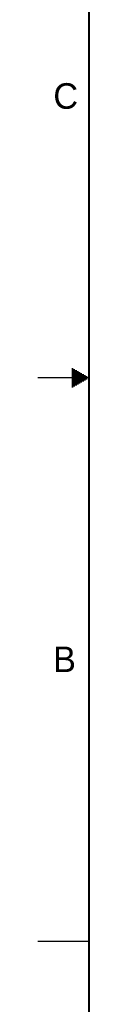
# Model space of a CAD drawing. Header units: inches. Extents: x 0 to 34, y 0 to 22.
# Tile 2 of 53: x 0 to 0.5, y 4.9 to 14.5. Entities that reach past the tile are written whole.
import ezdxf

# ---------------------------------------------------------------- set-up
doc = ezdxf.new("R2010")
doc.units = ezdxf.units.IN
doc.header["$LTSCALE"] = 1.87
doc.header["$MEASUREMENT"] = 0
doc.layers.get('0').update_dxf_attribs({"linetype": 'CONTINUOUS'})
doc.styles.add('TEXTSTYLE_2', font='txt')

msp = doc.modelspace()

# ---------------------------------------------------------------- linework, layer by layer
at = {"color": 2, "linetype": 'CONTINUOUS'}
for p, q in [((0.3303, 11.09), (0.3441, 11.09)), ((0.3303, 11.08), (0.3614, 11.08)), ((0.3303, 11.07), (0.3788, 11.07)), ((0.3303, 11.06), (0.3961, 11.06)), ((0.5, 11), (0, 11)), ((0.3303, 11.05), (0.4134, 11.05)), ((0.3303, 11.04), (0.4307, 11.04)), ((0.3303, 11.03), (0.448, 11.03)), ((0.3303, 11.02), (0.4654, 11.02)), ((0.3303, 11.01), (0.4827, 11.01)), ((0.3303, 10.99), (0.4827, 10.99)), ((0.3303, 10.98), (0.4654, 10.98)), ((0.3303, 10.97), (0.448, 10.97)), ((0.3303, 10.96), (0.4307, 10.96)), ((0.3303, 10.95), (0.4134, 10.95)), ((0.3303, 10.94), (0.3961, 10.94)), ((0.3303, 10.93), (0.3788, 10.93)), ((0.3303, 10.92), (0.3614, 10.92)), ((0.3303, 10.91), (0.3441, 10.91)), ((0, 5.5), (0.5, 5.5))]:
    msp.add_line(p, q, dxfattribs=at)
at = {"color": 7, "linetype": 'CONTINUOUS', "const_width": 0.02}
msp.add_lwpolyline([(0.5, 21.5), (0.5, 0.5)], dxfattribs=at)

# ---------------------------------------------------------------- texts
at = {"color": 2, "linetype": 'CONTINUOUS', "char_height": 0.25, "width": 0.25, "attachment_point": 1, "line_spacing_factor": 0.9, "style": 'TEXTSTYLE_2'}
for s, insert in [('C', (0.1508, 13.8746)), ('B', (0.1484, 8.3757))]:
    msp.add_mtext(s, dxfattribs=dict(at, insert=insert))

doc.saveas('drawing.dxf')
